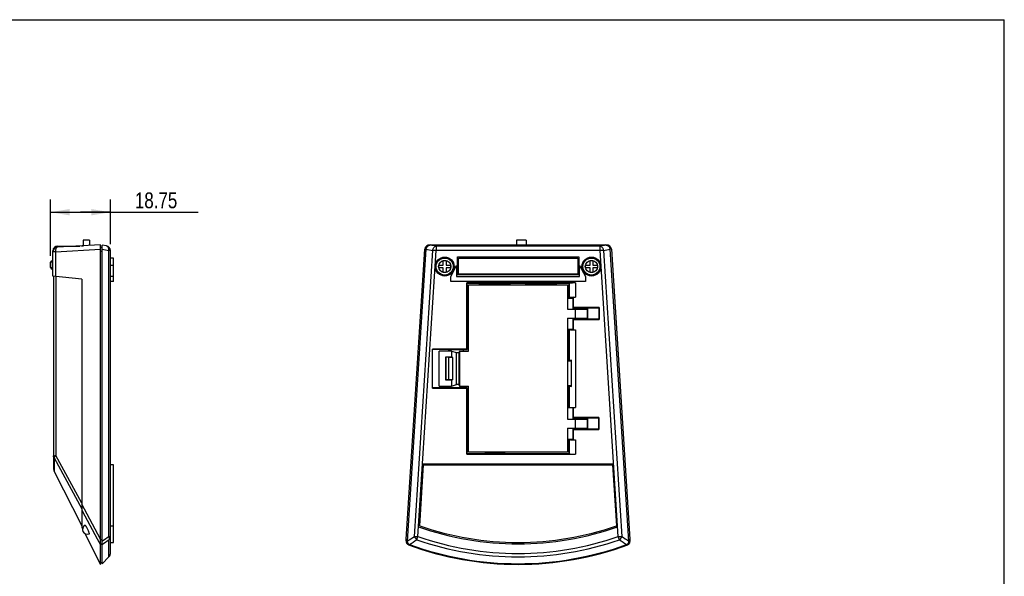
# Model space of a CAD drawing. Header units: inches. Extents: x 0 to 17, y 0 to 11.
# Tile 20 of 20: x 7.3 to 17, y 5.5 to 11. Entities that reach past the tile are written whole.
import ezdxf

# ---------------------------------------------------------------- set-up
doc = ezdxf.new("R2010")
doc.units = ezdxf.units.IN
doc.header["$LTSCALE"] = 0.935
doc.header["$MEASUREMENT"] = 0
doc.layers.get('0').update_dxf_attribs({"linetype": 'CONTINUOUS'})
doc.styles.get("Standard").update_dxf_attribs({"font": 'txt', "width": 0.8})
doc.dimstyles.new('DIMSTYLE_1', dxfattribs={"dimtxt": 0.15625, "dimasz": 0.1875, "dimexe": 0.125, "dimexo": 0.0625, "dimgap": 0.039062, "dimtad": 0, "dimtih": 1, "dimtoh": 1, "dimlfac": 1.25, "dimzin": 4, "dimdsep": 46, "dimtxsty": 'Standard', "dimblk": '_FILLED', "dimblk1": '_FILLED', "dimblk2": '_FILLED', "dimcen": 0.09, "dimazin": 1, "dimtfac": 1, "dimtofl": 0, "dimtmove": 0, "dimatfit": 3, "dimldrblk": '_FILLED', "dimfxl": 1, "dimtolj": 1, "dimtzin": 4, "dimarcsym": 0})

# ---------------------------------------------------------------- blocks, each defined once
blk = doc.blocks.new('_FILLED')
at = {"color": 0, "linetype": 'ByBlock'}
blk.add_solid([(0, 0), (-1, 0.167), (-1, -0.167)], dxfattribs=at)
blk = doc.blocks.new('*D3')
at = {"color": 7, "linetype": 'Continuous', "transparency": 16777216}
for p, q in [((7.5834, 8.665), (7.5834, 9.2227)), ((8.1739, 8.7807), (8.1739, 9.2227)), ((7.5834, 9.0977), (7.8786, 9.0977)), ((8.1739, 9.0977), (7.8786, 9.0977)), ((7.8786, 9.0977), (9.041, 9.0977))]:
    blk.add_line(p, q, dxfattribs=at)
at = {"color": 7, "linetype": 'Continuous', "transparency": 16777216, "xscale": 0.1875, "yscale": 0.1875, "zscale": 0.1875, "rotation": 180}
blk.add_blockref('_FILLED', (7.5834, 9.0977), dxfattribs=at)
at = {"color": 7, "linetype": 'Continuous', "transparency": 16777216, "xscale": 0.1875, "yscale": 0.1875, "zscale": 0.1875}
blk.add_blockref('_FILLED', (8.1739, 9.0977), dxfattribs=at)
at = {"color": 7, "linetype": 'Continuous', "transparency": 16777216, "insert": (8.416, 9.293), "char_height": 0.15625, "width": 0.625, "attachment_point": 1, "line_spacing_factor": 0.9}
blk.add_mtext('18.75', dxfattribs=at)

msp = doc.modelspace()

# ---------------------------------------------------------------- linework, layer by layer
at = {"color": 7, "linetype": 'Continuous'}
for p, q in [((0, 11), (17, 11)), ((17, 0), (17, 11)), ((8.0763, 8.7743), (7.6518, 8.7521)), ((7.6542, 8.7636), (7.8719, 8.7636)), ((7.8897, 8.7655), (7.9075, 8.7655)), ((7.9046, 8.8222), (7.9046, 8.7655)), ((7.9676, 8.8222), (7.9046, 8.8222)), ((7.9676, 8.8222), (7.9676, 8.7686)), ((8.0763, 5.6182), (8.0763, 8.7743)), ((8.0763, 8.7525), (8.092, 8.7525)), ((8.092, 5.6246), (8.092, 8.7723)), ((8.1349, 8.7647), (8.092, 8.7723)), ((11.3311, 8.7743), (13.0673, 8.7743)), ((11.3898, 8.7647), (11.3473, 8.7723)), ((11.3473, 8.7723), (13.0511, 8.7723)), ((11.3898, 8.7647), (11.3898, 8.7182)), ((11.3898, 8.7647), (13.0087, 8.7647)), ((12.1835, 8.8222), (12.1835, 8.7743)), ((12.278, 8.8222), (12.1835, 8.8222)), ((12.278, 8.8222), (12.278, 8.7743)), ((13.0511, 8.7723), (13.0087, 8.7647)), ((13.0087, 8.7182), (13.0087, 8.7647)), ((7.607, 8.4663), (7.607, 8.7164)), ((7.6306, 8.7075), (8.0763, 8.7309)), ((7.6306, 8.7075), (7.6306, 8.4638)), ((8.092, 8.7082), (8.0763, 8.7082)), ((8.092, 8.7323), (8.1601, 8.7203)), ((8.1601, 5.8947), (8.1601, 8.7203)), ((8.1739, 5.7261), (8.1739, 8.7182)), ((11.0957, 5.8683), (11.2781, 8.7309)), ((11.289, 8.7323), (11.1052, 5.8478)), ((11.1764, 5.8947), (11.3564, 8.7203)), ((11.2097, 5.8926), (11.3898, 8.7182)), ((11.289, 8.7323), (11.3564, 8.7203)), ((11.3898, 8.7182), (11.3564, 8.7203)), ((13.0087, 8.7182), (11.3898, 8.7182)), ((11.6008, 8.4775), (11.6008, 8.6552)), ((11.6008, 8.6552), (12.7976, 8.6552)), ((12.7976, 8.6552), (12.7976, 8.4775)), ((13.042, 8.7203), (13.0087, 8.7182)), ((13.1887, 5.8926), (13.0087, 8.7182)), ((13.042, 8.7203), (13.1094, 8.7323)), ((13.042, 8.7203), (13.2221, 5.8947)), ((13.2932, 5.8478), (13.1094, 8.7323)), ((13.1203, 8.7309), (13.3027, 5.8683)), ((7.5834, 8.5505), (7.5834, 8.6025)), ((7.5983, 8.6025), (7.5834, 8.6025)), ((7.607, 8.6187), (7.5983, 8.6182)), ((7.5983, 8.6025), (7.607, 8.603)), ((7.5983, 8.6025), (7.5983, 8.5505)), ((8.2054, 8.6444), (8.1739, 8.6444)), ((8.2054, 8.5719), (8.1739, 8.5719)), ((8.2054, 8.4145), (8.2054, 8.6444)), ((11.4161, 8.5468), (11.4161, 8.5748)), ((11.4161, 8.5748), (11.4608, 8.5748)), ((11.4608, 8.5748), (11.4608, 8.6195)), ((11.4608, 8.6195), (11.4888, 8.6195)), ((11.4888, 8.6195), (11.4888, 8.5748)), ((11.4888, 8.5748), (11.5336, 8.5748)), ((11.5336, 8.5748), (11.5336, 8.5468)), ((11.5347, 8.4617), (11.5913, 8.5719)), ((11.5913, 8.5719), (11.5913, 8.4617)), ((11.6102, 8.4869), (11.6102, 8.6444)), ((11.6102, 8.6444), (12.7882, 8.6444)), ((12.7882, 8.6444), (12.7882, 8.4869)), ((12.8071, 8.4617), (12.8071, 8.5719)), ((12.8071, 8.5719), (12.8638, 8.4617)), ((12.8649, 8.5468), (12.8649, 8.5748)), ((12.8649, 8.5748), (12.9096, 8.5748)), ((12.9096, 8.5748), (12.9096, 8.6195)), ((12.9096, 8.6195), (12.9376, 8.6195)), ((12.9376, 8.6195), (12.9376, 8.5748)), ((12.9376, 8.5748), (12.9824, 8.5748)), ((12.9824, 8.5748), (12.9824, 8.5468)), ((7.5834, 8.5505), (7.5983, 8.5505)), ((7.607, 8.5501), (7.5983, 8.5505)), ((7.5983, 8.5348), (7.607, 8.5343)), ((7.8905, 8.4365), (7.607, 8.4663)), ((7.6133, 8.4656), (7.6133, 6.5578)), ((7.6369, 8.4631), (7.6369, 6.6922)), ((8.2054, 8.4617), (8.1739, 8.4617)), ((11.4608, 8.5468), (11.4161, 8.5468)), ((11.4608, 8.502), (11.4608, 8.5468)), ((11.4888, 8.502), (11.4608, 8.502)), ((11.4888, 8.5468), (11.4888, 8.502)), ((11.5336, 8.5468), (11.4888, 8.5468)), ((11.5347, 8.4145), (11.5347, 8.4617)), ((11.5913, 8.4617), (12.8071, 8.4617)), ((12.7976, 8.4775), (11.6008, 8.4775)), ((12.7882, 8.4869), (11.6102, 8.4869)), ((12.8638, 8.4617), (12.8638, 8.4145)), ((12.9096, 8.5468), (12.8649, 8.5468)), ((12.9096, 8.502), (12.9096, 8.5468)), ((12.9376, 8.502), (12.9096, 8.502)), ((12.9376, 8.5468), (12.9376, 8.502)), ((12.9824, 8.5468), (12.9376, 8.5468)), ((7.8905, 8.4365), (7.8905, 5.9852)), ((8.2054, 8.4145), (8.1739, 8.4145)), ((12.8638, 8.4145), (11.5347, 8.4145)), ((11.692, 7.7452), (11.692, 8.3987)), ((11.6953, 8.3954), (11.692, 8.3987)), ((12.7662, 8.3987), (11.692, 8.3987)), ((11.6953, 7.7419), (11.6953, 8.3954)), ((11.6953, 8.3954), (12.7032, 8.3954)), ((11.711, 7.7261), (11.711, 8.3797)), ((11.711, 8.3797), (12.6874, 8.3797)), ((11.819, 8.3797), (11.819, 8.3954)), ((11.8253, 8.3797), (11.8253, 8.3954)), ((11.8253, 8.3873), (12.1165, 8.3873)), ((11.8573, 8.3954), (11.8573, 8.3873)), ((11.8717, 8.3797), (11.8717, 8.3873)), ((11.9229, 8.3797), (11.9229, 8.3954)), ((11.9417, 8.3797), (11.9417, 8.3873)), ((12.0001, 8.3797), (12.0001, 8.3873)), ((12.0189, 8.3797), (12.0189, 8.3954)), ((12.0701, 8.3873), (12.0701, 8.3797)), ((12.0845, 8.3873), (12.0845, 8.3954)), ((12.1165, 8.3797), (12.1165, 8.3954)), ((12.1228, 8.3797), (12.1228, 8.3954)), ((12.2755, 8.3797), (12.2755, 8.3954)), ((12.282, 8.3797), (12.282, 8.3954)), ((12.282, 8.3873), (12.5732, 8.3873)), ((12.314, 8.3954), (12.314, 8.3873)), ((12.3284, 8.3797), (12.3284, 8.3873)), ((12.3796, 8.3954), (12.3796, 8.3873)), ((12.3984, 8.3797), (12.3984, 8.3873)), ((12.4568, 8.3797), (12.4568, 8.3873)), ((12.4756, 8.3954), (12.4756, 8.3873)), ((12.5268, 8.3873), (12.5268, 8.3797)), ((12.5412, 8.3873), (12.5412, 8.3954)), ((12.5732, 8.3797), (12.5732, 8.3954)), ((12.5795, 8.3797), (12.5795, 8.3954)), ((12.6874, 8.3797), (12.6874, 8.1403)), ((12.7032, 8.3954), (12.7033, 8.3956)), ((12.7032, 8.3954), (12.7032, 8.2537)), ((12.7033, 8.2539), (12.7033, 8.3956)), ((12.7662, 8.3987), (12.7662, 8.257)), ((12.6874, 8.2537), (12.7032, 8.2537)), ((12.6874, 8.2499), (12.7396, 8.2499)), ((12.7033, 8.2539), (12.7032, 8.2537)), ((12.7396, 8.2499), (12.7422, 8.2537)), ((12.7396, 8.2499), (12.7396, 8.1403)), ((12.7425, 8.2424), (12.7396, 8.2424)), ((12.7456, 8.2568), (12.7424, 8.2537)), ((12.7425, 8.2499), (12.7425, 8.2537)), ((12.7425, 8.1529), (12.7425, 8.2499)), ((12.7458, 8.1562), (12.7458, 8.257)), ((12.7458, 8.257), (12.7662, 8.257)), ((12.6874, 8.1403), (12.8825, 8.1403)), ((12.7458, 8.1562), (12.7425, 8.1529)), ((12.7425, 8.1529), (12.9978, 8.1529)), ((12.7457, 8.1403), (12.7457, 8.1529)), ((13.0011, 8.1562), (12.7458, 8.1562)), ((12.7661, 8.0521), (12.7661, 8.1403)), ((12.7973, 8.1523), (12.7961, 8.1529)), ((12.8276, 8.1529), (12.8271, 8.1527)), ((12.8291, 8.1529), (12.8291, 8.1403)), ((12.8825, 8.1403), (12.8825, 8.0521)), ((12.8843, 8.1529), (12.8843, 8.0395)), ((12.8918, 8.1523), (12.8906, 8.1529)), ((12.8918, 8.1523), (12.9208, 8.1523)), ((12.9221, 8.1529), (12.9208, 8.1523)), ((12.9978, 8.1529), (13.0011, 8.1562)), ((12.9978, 8.1529), (12.9978, 8.0395)), ((13.0011, 8.1562), (13.0011, 8.0362)), ((12.6874, 8.0521), (12.6874, 7.0537)), ((12.6874, 8.0521), (12.8825, 8.0521)), ((12.7396, 8.0521), (12.7396, 7.9425)), ((12.7396, 8.0219), (12.7425, 8.0219)), ((12.9978, 8.0395), (12.7425, 8.0395)), ((12.7458, 8.0362), (12.7425, 8.0395)), ((12.7425, 7.9425), (12.7425, 8.0395)), ((12.7457, 8.0395), (12.7457, 8.0521)), ((12.7458, 7.9354), (12.7458, 8.0362)), ((12.7458, 8.0362), (13.0011, 8.0362)), ((12.7961, 8.0395), (12.7973, 8.0401)), ((12.8263, 8.0401), (12.8276, 8.0395)), ((12.8291, 8.0521), (12.8291, 8.0395)), ((12.8906, 8.0395), (12.8918, 8.0401)), ((12.9208, 8.0401), (12.8918, 8.0401)), ((12.9208, 8.0401), (12.9221, 8.0395)), ((12.9978, 8.0395), (13.0011, 8.0362)), ((12.6874, 7.9425), (12.7396, 7.9425)), ((12.6874, 7.9387), (12.7032, 7.9387)), ((12.7032, 7.9387), (12.7032, 7.6316)), ((12.7033, 7.9385), (12.7032, 7.9387)), ((12.7033, 7.6318), (12.7033, 7.9385)), ((12.7396, 7.9425), (12.7424, 7.9387)), ((12.7424, 7.9387), (12.7456, 7.9356)), ((12.7425, 7.9387), (12.7425, 7.9425)), ((12.7458, 7.9354), (12.7662, 7.9354)), ((12.7662, 7.9354), (12.7662, 7.1671)), ((11.3534, 7.3606), (11.3534, 7.7452)), ((11.355, 7.7435), (11.3534, 7.7452)), ((11.692, 7.7452), (11.3534, 7.7452)), ((11.355, 7.3623), (11.355, 7.7435)), ((11.355, 7.7435), (11.5142, 7.7435)), ((11.4201, 7.3797), (11.4201, 7.7261)), ((11.5417, 7.7261), (11.4201, 7.7261)), ((11.5142, 7.7261), (11.5142, 7.7435)), ((11.5142, 7.7419), (11.6953, 7.7419)), ((11.5166, 7.7261), (11.5176, 7.7417)), ((11.5417, 7.7261), (11.5417, 7.6673)), ((11.5417, 7.7261), (11.5914, 7.711)), ((11.5914, 7.3948), (11.5914, 7.711)), ((11.6201, 7.7261), (11.6151, 7.7111)), ((11.6151, 7.7111), (11.6151, 7.3947)), ((11.6201, 7.7261), (11.6201, 7.3797)), ((11.6201, 7.7261), (11.711, 7.7261)), ((11.6563, 7.7419), (11.6563, 7.7261)), ((11.692, 7.7452), (11.6953, 7.7419)), ((11.4876, 7.4385), (11.4876, 7.6673)), ((11.4891, 7.6658), (11.4876, 7.6673)), ((11.4876, 7.6673), (11.5417, 7.6673)), ((11.4891, 7.44), (11.4891, 7.6658)), ((11.5146, 7.6658), (11.4891, 7.6658)), ((11.5142, 7.44), (11.5142, 7.6658)), ((11.5552, 7.6631), (11.5142, 7.6631)), ((11.5232, 7.6631), (11.5146, 7.6658)), ((11.5552, 7.6631), (11.5417, 7.6673)), ((11.5552, 7.4427), (11.5552, 7.6631)), ((12.6874, 7.6316), (12.7032, 7.6316)), ((12.6874, 7.6304), (12.7268, 7.6304)), ((12.7033, 7.6318), (12.7032, 7.6316)), ((12.7268, 7.3771), (12.7268, 7.6342)), ((11.4891, 7.44), (11.4876, 7.4385)), ((11.5417, 7.4385), (11.4876, 7.4385)), ((11.5146, 7.44), (11.4891, 7.44)), ((11.5552, 7.4427), (11.5142, 7.4427)), ((11.5232, 7.4427), (11.5146, 7.44)), ((11.5552, 7.4427), (11.5417, 7.4385)), ((11.5417, 7.4385), (11.5417, 7.3797)), ((11.5417, 7.3797), (11.5914, 7.3948)), ((11.6151, 7.3947), (11.6201, 7.3797)), ((11.355, 7.3623), (11.3534, 7.3606)), ((11.3534, 7.3606), (11.692, 7.3606)), ((11.5142, 7.3623), (11.355, 7.3623)), ((11.4201, 7.3797), (11.5417, 7.3797)), ((11.5142, 7.3623), (11.5142, 7.3797)), ((11.6953, 7.3639), (11.5142, 7.3639)), ((11.6201, 7.3797), (11.711, 7.3797)), ((11.6563, 7.3797), (11.6563, 7.3639)), ((11.692, 7.3606), (11.6953, 7.3639)), ((11.692, 6.7071), (11.692, 7.3606)), ((11.6953, 6.7104), (11.6953, 7.3639)), ((11.711, 6.7261), (11.711, 7.3797)), ((12.7268, 7.3809), (12.6874, 7.3809)), ((12.6874, 7.3797), (12.7032, 7.3797)), ((12.7032, 7.3797), (12.7032, 7.1671)), ((12.7033, 7.3795), (12.7032, 7.3797)), ((12.7033, 7.1671), (12.7033, 7.3795)), ((12.6874, 7.1671), (12.7456, 7.1671)), ((12.7396, 7.1671), (12.7396, 7.0537)), ((12.7425, 7.0663), (12.7425, 7.1671)), ((12.7458, 7.1671), (12.7662, 7.1671)), ((12.7458, 7.0696), (12.7458, 7.1671)), ((12.6874, 7.0537), (12.8825, 7.0537)), ((12.7458, 7.0696), (12.7425, 7.0663)), ((12.7425, 7.0663), (12.9945, 7.0663)), ((12.7457, 7.0537), (12.7457, 7.0663)), ((12.9978, 7.0696), (12.7458, 7.0696)), ((12.7661, 6.9655), (12.7661, 7.0537)), ((12.7973, 7.0656), (12.7961, 7.0663)), ((12.8263, 7.0656), (12.7973, 7.0656)), ((12.8276, 7.0663), (12.8263, 7.0656)), ((12.8291, 7.0663), (12.8291, 7.0537)), ((12.8825, 7.0537), (12.8825, 6.9655)), ((12.8843, 7.0663), (12.8843, 6.9529)), ((12.9945, 7.0663), (12.9978, 7.0696)), ((12.9945, 7.0663), (12.9945, 6.9529)), ((12.9978, 7.0696), (12.9978, 6.9496)), ((12.6874, 6.9655), (12.8825, 6.9655)), ((12.6874, 6.9655), (12.6874, 6.7261)), ((12.7396, 6.9655), (12.7396, 6.8559)), ((12.9945, 6.9529), (12.7425, 6.9529)), ((12.7458, 6.9496), (12.7425, 6.9529)), ((12.7425, 6.8559), (12.7425, 6.9529)), ((12.7457, 6.9529), (12.7457, 6.9655)), ((12.7458, 6.9496), (12.9978, 6.9496)), ((12.7458, 6.8488), (12.7458, 6.9496)), ((12.8271, 6.9531), (12.8276, 6.9529)), ((12.8291, 6.9655), (12.8291, 6.9529)), ((12.8906, 6.9529), (12.8918, 6.9535)), ((12.9945, 6.9529), (12.9978, 6.9496)), ((12.6874, 6.8559), (12.7396, 6.8559)), ((12.6874, 6.8521), (12.7032, 6.8521)), ((12.7033, 6.8519), (12.7032, 6.8521)), ((12.7032, 6.8521), (12.7032, 6.7104)), ((12.7033, 6.7102), (12.7033, 6.8519)), ((12.7396, 6.8559), (12.7424, 6.8521)), ((12.7424, 6.8521), (12.7456, 6.849)), ((12.7425, 6.8521), (12.7425, 6.8559)), ((12.7458, 6.8488), (12.7662, 6.8488)), ((12.7662, 6.8488), (12.7662, 6.7071)), ((11.6953, 6.7104), (11.692, 6.7071)), ((12.7032, 6.7104), (11.6953, 6.7104)), ((12.6874, 6.7261), (11.711, 6.7261)), ((11.8753, 6.7261), (11.8753, 6.7182)), ((11.8753, 6.7182), (12.0665, 6.7182)), ((11.8976, 6.7182), (11.8976, 6.7261)), ((12.0588, 6.7261), (12.0588, 6.7182)), ((12.0665, 6.7261), (12.0665, 6.7182)), ((12.7032, 6.7104), (12.7033, 6.7102)), ((7.6184, 6.6696), (7.6184, 6.5365)), ((7.6184, 6.6696), (7.8905, 6.1668)), ((7.6288, 6.6919), (7.6369, 6.6922)), ((7.635, 6.6908), (7.6308, 6.6873)), ((7.8905, 6.2237), (7.6369, 6.6922)), ((11.2556, 6.6126), (13.1428, 6.6126)), ((11.692, 6.7071), (12.7662, 6.7071)), ((7.6184, 6.5365), (7.8905, 5.9992)), ((8.2054, 6.6031), (8.1739, 6.6031)), ((8.2054, 5.8346), (8.2054, 6.6031)), ((11.2289, 5.9984), (11.2669, 6.6031)), ((11.2669, 6.6031), (13.1315, 6.6031)), ((13.1315, 6.6031), (13.1695, 5.9984)), ((8.0763, 5.8683), (7.8905, 6.2118)), ((7.8905, 6.1549), (7.922, 6.0967)), ((7.922, 6.0967), (8.0448, 5.8697)), ((7.8905, 5.9852), (7.8989, 5.9686)), ((7.9242, 6.0047), (7.9238, 6.0042)), ((7.9248, 6.0048), (7.9242, 6.0047)), ((7.9244, 6.004), (7.925, 6.0043)), ((8.1739, 5.9984), (8.2054, 5.9984)), ((7.9227, 5.9215), (8.0763, 5.6182)), ((7.9652, 5.92), (7.9658, 5.9199)), ((7.9653, 5.9206), (7.966, 5.9209)), ((7.9658, 5.9199), (7.9662, 5.9204)), ((8.0448, 5.8697), (8.0763, 5.8115)), ((8.0763, 5.8646), (8.092, 5.8646)), ((8.1601, 5.6927), (8.1601, 5.861)), ((8.1739, 5.8346), (8.2054, 5.8346)), ((11.1764, 5.8947), (11.2097, 5.8926)), ((11.1988, 5.861), (11.2097, 5.8926)), ((13.1997, 5.861), (13.1886, 5.8926)), ((13.1887, 5.8926), (13.2221, 5.8947)), ((8.092, 5.8172), (8.0763, 5.8172)), ((8.1601, 5.6927), (8.092, 5.6246)), ((8.092, 5.6341), (8.0763, 5.6341))]:
    msp.add_line(p, q, dxfattribs=at)
msp.add_lwpolyline([(12.0471, 8.3797), (12.0447, 8.3806), (12.0402, 8.382), (12.0349, 8.3835), (12.0286, 8.3849), (12.0212, 8.3865), (12.0189, 8.3869)], dxfattribs=at)
for centre, radius in [((11.4748, 8.5608), 0.0937), ((12.9236, 8.5608), 0.0937), ((11.4748, 8.5608), 0.0907), ((11.4748, 8.5608), 0.0844), ((11.4748, 8.5608), 0.0604), ((12.9236, 8.5608), 0.0907), ((12.9236, 8.5608), 0.0844), ((12.9236, 8.5608), 0.0604)]:
    msp.add_circle(centre, radius, dxfattribs=at)
for centre, radius, start, end in [((7.6542, 8.7164), 0.0472, 90, 180), ((7.6542, 8.7049), 0.0472, 93, 180), ((7.8897, 8.7623), 0.00315, 90, 137.69648), ((8.1267, 8.7182), 0.0472, 0, 80), ((7.5991, 8.6025), 0.0157, 93, 180), ((7.5991, 8.5505), 0.0157, 180, 267), ((12.3701, 8.3797), 0.0157, 150.70139, 180), ((12.485, 8.3797), 0.0157, 0, 29.29861), ((7.645, 6.4103), 0.282, 93.30087, 93.64078), ((7.6863, 6.6233), 0.0847, 130.92077, 131.88385), ((7.7041, 6.6016), 0.1129, 126.54116, 127.75167), ((7.6605, 6.5578), 0.0472, 180, 206.85632), ((7.9449, 5.9623), 0.0465, 116.17018, 296.17018), ((12.1992, 8.7497), 2.9292, 250.38625, 289.61375), ((12.1992, 8.7909), 2.9563, 250.83897, 289.16103), ((2.8507, 13.5249), 9.2957, 304.32207, 304.83151), ((2.8986, 13.4523), 9.2363, 304.21341, 304.72546), ((5.5404, 14.3699), 10.1781, 303.14395, 303.62382), ((5.4924, 14.5414), 10.3881, 302.84818, 303.32022), ((12.1992, 8.7497), 3.0571, 250.89791, 289.10209), ((12.1992, 8.7497), 3.0237, 250.89793, 289.10207), ((18.9057, 14.5409), 10.3875, 236.67976, 237.15183), ((18.8577, 14.3693), 10.1774, 236.37616, 236.85606), ((12.1992, 8.7497), 3.1315, 249.76763, 290.23237), ((12.1992, 8.7497), 3.1251, 249.93587, 290.06413), ((8.1267, 5.7261), 0.0472, 315, 360)]:
    msp.add_arc(centre, radius, start, end, dxfattribs=at)
for centre, major_axis, ratio, start_param, end_param in [((11.3325, 8.727), (0.0543, -0.005), 0.865945, 1.675631, 3.165169), ((11.3555, 8.7243), (0.066, -0.0117), 0.704862, 1.818111, 3.221046), ((13.043, 8.7243), (0.066, 0.0117), 0.704862, -0.079453, 1.323482), ((13.0659, 8.727), (0.0543, 0.005), 0.865945, -0.023577, 1.465962), ((12.7662, 8.2537), (0.063, 0), 0.052408, 1.903757, 3.089233), ((12.7662, 7.9387), (0.063, 0), 0.052408, -3.089233, -1.903757), ((11.6032, 7.7111), (0.012, 0), 0.052408, -2.971417, -0.017453), ((12.7662, 7.6316), (0.063, 0), 0.052408, 2.247687, 3.089233), ((11.6032, 7.3947), (0.012, 0), 0.052408, 0.017453, 2.971417), ((12.7662, 7.3797), (0.063, 0), 0.052408, -3.089233, -2.247687), ((12.7662, 6.8521), (0.063, 0), 0.052408, -3.089233, -1.903757)]:
    msp.add_ellipse(centre, major_axis=major_axis, ratio=ratio, start_param=start_param, end_param=end_param, dxfattribs=at)
for points, knots in [([(7.6518, 8.7521), (7.6503, 8.752), (7.6472, 8.7512), (7.643, 8.7484), (7.6394, 8.7442), (7.6349, 8.7363), (7.6314, 8.7239), (7.6305, 8.7132), (7.6306, 8.7075)], [0, 0, 0, 0, 0.083265, 0.174565, 0.27894, 0.39857, 0.679865, 1, 1, 1, 1]), ([(8.1601, 8.7203), (8.1604, 8.7257), (8.1597, 8.736), (8.1549, 8.7499), (8.1465, 8.7604), (8.1387, 8.764), (8.1349, 8.7647)], [0, 0, 0, 0, 0.289359, 0.554359, 0.788488, 1, 1, 1, 1]), ([(11.3564, 8.7203), (11.3571, 8.7258), (11.3597, 8.7363), (11.3671, 8.7501), (11.3772, 8.7603), (11.3857, 8.764), (11.3898, 8.7647)], [0, 0, 0, 0, 0.279198, 0.545522, 0.786602, 1, 1, 1, 1]), ([(13.0087, 8.7647), (13.0128, 8.764), (13.0213, 8.7603), (13.0314, 8.7501), (13.0387, 8.7363), (13.0413, 8.7258), (13.042, 8.7203)], [0, 0, 0, 0, 0.2134, 0.454484, 0.720811, 1, 1, 1, 1]), ([(7.6306, 8.7075), (7.6273, 8.7074), (7.6227, 8.7072), (7.617, 8.7068), (7.6135, 8.7065), (7.6108, 8.7061), (7.6088, 8.7058), (7.6077, 8.7055), (7.607, 8.7051), (7.607, 8.7049)], [0, 0, 0, 0, 0.409268, 0.57998, 0.724032, 0.839132, 0.923602, 0.976467, 1, 1, 1, 1]), ([(8.1739, 8.7182), (8.1739, 8.7183), (8.1736, 8.7186), (8.1729, 8.7188), (8.1717, 8.7191), (8.1694, 8.7195), (8.1655, 8.7199), (8.162, 8.7202), (8.1601, 8.7203)], [0, 0, 0, 0, 0.026306, 0.078614, 0.160707, 0.272795, 0.583704, 1, 1, 1, 1]), ([(7.5983, 8.6182), (7.5983, 8.6182), (7.5982, 8.6181), (7.5981, 8.6179), (7.5981, 8.6175), (7.598, 8.617), (7.598, 8.6163), (7.598, 8.6152), (7.5979, 8.6135), (7.598, 8.6111), (7.598, 8.6084), (7.5981, 8.6055), (7.5982, 8.6035), (7.5983, 8.6025)], [0, 0, 0, 0, 0.007, 0.022182, 0.046403, 0.079641, 0.121615, 0.171984, 0.295933, 0.446846, 0.618919, 0.805773, 1, 1, 1, 1]), ([(7.5983, 8.5505), (7.5982, 8.5495), (7.5981, 8.5475), (7.598, 8.5446), (7.598, 8.5419), (7.5979, 8.5396), (7.598, 8.5378), (7.598, 8.5367), (7.598, 8.536), (7.5981, 8.5355), (7.5981, 8.5351), (7.5982, 8.5349), (7.5983, 8.5348), (7.5983, 8.5348)], [0, 0, 0, 0, 0.194227, 0.381081, 0.553154, 0.704067, 0.828016, 0.878385, 0.920359, 0.953597, 0.977818, 0.993, 1, 1, 1, 1]), ([(12.7662, 8.3987), (12.7623, 8.3987), (12.7545, 8.3987), (12.7431, 8.3985), (12.7326, 8.3982), (12.7234, 8.3979), (12.7156, 8.3974), (12.7103, 8.397), (12.7069, 8.3965), (12.7052, 8.3963), (12.7041, 8.396), (12.7035, 8.3957), (12.7033, 8.3956)], [0, 0, 0, 0, 0.188399, 0.370147, 0.538483, 0.687554, 0.811983, 0.907389, 0.943148, 0.970516, 0.989388, 1, 1, 1, 1]), ([(12.7033, 6.7102), (12.7035, 6.71), (12.7041, 6.7098), (12.7052, 6.7095), (12.7069, 6.7092), (12.7103, 6.7088), (12.7156, 6.7084), (12.7234, 6.7079), (12.7326, 6.7076), (12.7431, 6.7073), (12.7545, 6.7071), (12.7623, 6.7071), (12.7662, 6.7071)], [0, 0, 0, 0, 0.010612, 0.029484, 0.056852, 0.092611, 0.188017, 0.312446, 0.461517, 0.629853, 0.811601, 1, 1, 1, 1]), ([(7.6133, 6.6896), (7.6133, 6.6898), (7.6136, 6.69), (7.6143, 6.6903), (7.6155, 6.6906), (7.6178, 6.6909), (7.6217, 6.6914), (7.6251, 6.6916), (7.6271, 6.6918)], [0, 0, 0, 0, 0.026309, 0.078601, 0.160728, 0.272872, 0.583472, 1, 1, 1, 1]), ([(7.6184, 6.6696), (7.6176, 6.6711), (7.6164, 6.6735), (7.6153, 6.6768), (7.6145, 6.6793), (7.614, 6.6819), (7.6136, 6.684), (7.6135, 6.6858), (7.6133, 6.6871), (7.6133, 6.6905), (7.6133, 6.6896)], [0, 0, 0, 0, 0.252371, 0.378133, 0.503632, 0.628762, 0.749889, 0.814864, 0.877595, 1, 1, 1, 1]), ([(7.6297, 6.6864), (7.6266, 6.6836), (7.6225, 6.6795), (7.6191, 6.6735), (7.6184, 6.6708), (7.6184, 6.6696)], [0, 0, 0, 0, 0.60652, 0.829099, 1, 1, 1, 1]), ([(7.9662, 5.9227), (7.9659, 5.9253), (7.964, 5.9315), (7.96, 5.9421), (7.9544, 5.9551), (7.9477, 5.969), (7.9418, 5.9803), (7.9371, 5.9885), (7.9339, 5.9937), (7.931, 5.998), (7.9285, 6.0013), (7.9266, 6.0035), (7.9253, 6.0046), (7.9248, 6.0048)], [0, 0, 0, 0, 0.08227, 0.209709, 0.368386, 0.540475, 0.70655, 0.781416, 0.847939, 0.904309, 0.948985, 0.98096, 1, 1, 1, 1]), ([(7.9662, 5.9204), (7.9663, 5.9206), (7.9664, 5.9213), (7.9663, 5.9221), (7.9662, 5.9227)], [0, 0, 0, 0, 0.180671, 1, 1, 1, 1]), ([(8.1601, 5.8947), (8.1623, 5.8888), (8.1648, 5.8774), (8.1626, 5.8656), (8.1601, 5.861)], [0, 0, 0, 0, 0.544554, 1, 1, 1, 1]), ([(8.1601, 5.8947), (8.162, 5.8946), (8.1655, 5.8943), (8.1694, 5.8939), (8.1717, 5.8935), (8.1729, 5.8932), (8.1736, 5.893), (8.1739, 5.8927), (8.1739, 5.8926)], [0, 0, 0, 0, 0.41631, 0.727236, 0.839313, 0.921398, 0.973697, 1, 1, 1, 1]), ([(8.1601, 5.861), (8.1644, 5.8651), (8.1714, 5.8749), (8.1739, 5.8868), (8.1739, 5.8926)], [0, 0, 0, 0, 0.503975, 1, 1, 1, 1]), ([(11.1163, 5.8115), (11.1138, 5.8124), (11.1091, 5.8152), (11.1039, 5.8215), (11.1003, 5.8287), (11.097, 5.8389), (11.0952, 5.8523), (11.0954, 5.863), (11.0957, 5.8683)], [0, 0, 0, 0, 0.124685, 0.249595, 0.374658, 0.499783, 0.74981, 1, 1, 1, 1]), ([(11.1052, 5.8478), (11.105, 5.8442), (11.1054, 5.8369), (11.1096, 5.8268), (11.1172, 5.8189), (11.1237, 5.8155), (11.1271, 5.8143)], [0, 0, 0, 0, 0.250182, 0.500119, 0.749947, 1, 1, 1, 1]), ([(11.1764, 5.8947), (11.1784, 5.8882), (11.1845, 5.8758), (11.1936, 5.8654), (11.1988, 5.861)], [0, 0, 0, 0, 0.499978, 1, 1, 1, 1]), ([(13.2221, 5.8947), (13.22, 5.8882), (13.214, 5.8758), (13.2049, 5.8654), (13.1997, 5.861)], [0, 0, 0, 0, 0.5, 1, 1, 1, 1]), ([(13.2714, 5.8143), (13.2747, 5.8155), (13.2812, 5.8189), (13.2888, 5.8268), (13.293, 5.8369), (13.2935, 5.8442), (13.2932, 5.8478)], [0, 0, 0, 0, 0.250198, 0.500001, 0.749802, 1, 1, 1, 1]), ([(13.3027, 5.8683), (13.3031, 5.863), (13.3032, 5.8523), (13.3014, 5.8389), (13.2982, 5.8287), (13.2946, 5.8215), (13.2894, 5.8152), (13.2847, 5.8124), (13.2822, 5.8115)], [0, 0, 0, 0, 0.25019, 0.500217, 0.625342, 0.750405, 0.875315, 1, 1, 1, 1])]:
    msp.add_open_spline(points, degree=3, knots=knots, dxfattribs=at)

# ---------------------------------------------------------------- dimensions: what is measured, and where the dimension line sits
dim = msp.add_linear_dim(base=(7.5834, 9.0977), p1=(8.1739, 8.7182), p2=(7.5834, 8.6025), angle=180, dimstyle='DIMSTYLE_1', override={"dimtad": 1, "dimtih": 0, "dimtoh": 0}, dxfattribs=at)
dim.commit()
dim.dimension.update_dxf_attribs({"geometry": '*D3', "text_midpoint": (8.748, 9.0977), "dimtype": 160})

doc.saveas('drawing.dxf')
